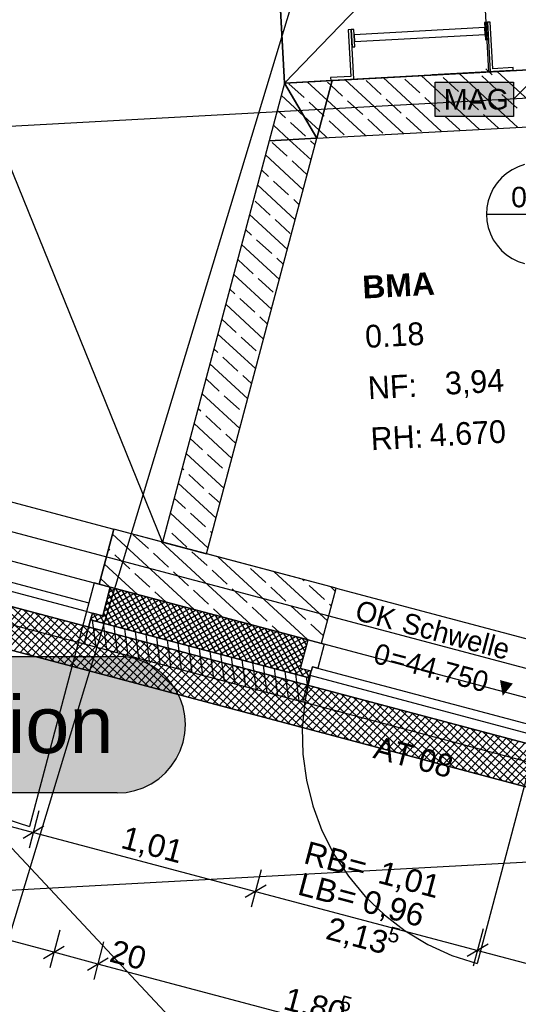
# Model space of a CAD drawing. Extents: x 199 to 1388, y 138 to 979.
# Tile 10 of 155: x 494 to 538, y 309 to 396. Entities that reach past the tile are written whole.
import ezdxf
from ezdxf.lldxf.tags import DXFTag

# ---------------------------------------------------------------- set-up
doc = ezdxf.new("R2010")
doc.units = 0
doc.layers.get('0').update_dxf_attribs({"lineweight": 25})
for name, color, linetype, lineweight, true_color in [('01AFU Allgemein Bemaßung-A07ET47HDI', 7, 'Continuous', 25, 0x848484), ('20 Außenwände-A07ET47EDI', 7, 'Continuous', 25, 0x848484), ('20 Bodenaufbau - Gefällelinien', 7, 'Continuous', 25, 0x848484), ('20 Dach Stb-Decke-A07ET47IDI', 7, 'Continuous', 25, 0x848484), ('20 Dachleiter', 7, 'Continuous', 25, 0x848484), ('20 Höhen Schwellen', 7, 'Continuous', 25, 0x848484), ('20 Innenwände-A07ET47KDI', 7, 'Continuous', 25, 0x848484), ('20 Räume Innen', 7, 'Continuous', 25, 0x848484), ('70 Bodenabläufe+Rinnen', 7, 'Continuous', 25, 0x848484), ('A-0', 7, 'Continuous', 25, 0x848484), ('UPO_Loop2', 140, 'Continuous', 30, 0x00bfff)]:
    doc.layers.add(name, color=color, linetype=linetype, lineweight=lineweight, true_color=true_color)
for name, color, linetype, lineweight in [('02 Raster Gebäude-A07ET47NDI', 7, 'Continuous', 25), ('H_Mass', 7, 'Continuous', 25), ('H_Text', 7, 'Continuous', 25)]:
    doc.layers.add(name, color=color, linetype=linetype, lineweight=lineweight)
doc.layers.add('H_Raum', color=1, linetype='Continuous', lineweight=25, true_color=0xff0000, plot=False)
doc.styles.get("Standard").update_dxf_attribs({"font": 'arial.ttf'})
tags = doc.linetypes.add('Raster-A07ET47ODI', pattern=[0.2, 0.1, -0.05, 0, -0.05]).pattern_tags.tags
tags[10:11] = [DXFTag(74, 4), DXFTag(75, 0), DXFTag(340, '0'), DXFTag(46, 1.0), DXFTag(50, 0.0), DXFTag(44, 0.0), DXFTag(45, 0.0)]
tags[8:9] = [DXFTag(74, 4), DXFTag(75, 0), DXFTag(340, '0'), DXFTag(46, 1.0), DXFTag(50, 0.0), DXFTag(44, 0.0), DXFTag(45, 0.0)]
tags[6:7] = [DXFTag(74, 4), DXFTag(75, 0), DXFTag(340, '0'), DXFTag(46, 1.0), DXFTag(50, 0.0), DXFTag(44, 0.0), DXFTag(45, 0.0)]
tags[4:5] = [DXFTag(74, 4), DXFTag(75, 0), DXFTag(340, '0'), DXFTag(46, 1.0), DXFTag(50, 0.0), DXFTag(44, 0.0), DXFTag(45, 0.0)]
tags = doc.linetypes.add('Öffnungslinie Tür Fenster-A07ET47JDI', pattern=[0.115, 0.075, -0.04]).pattern_tags.tags
tags[6:7] = [DXFTag(74, 4), DXFTag(75, 0), DXFTag(340, '0'), DXFTag(46, 1.0), DXFTag(50, 0.0), DXFTag(44, 0.0), DXFTag(45, 0.0)]
tags[4:5] = [DXFTag(74, 4), DXFTag(75, 0), DXFTag(340, '0'), DXFTag(46, 1.0), DXFTag(50, 0.0), DXFTag(44, 0.0), DXFTag(45, 0.0)]

# ---------------------------------------------------------------- blocks, each defined once
blk = doc.blocks.new('Referenz-A07ET47ZDI', base_point=(226.995, 158.1))
at = {"layer": '01AFU Allgemein Bemaßung-A07ET47HDI'}
for p, q in [((466.007, 332.25), (495.195, 324.501)), ((496.986, 313.963), (450.385, 326.335)), ((494.835, 323.142), (495.709, 326.434)), ((496.113, 325.033), (494.278, 323.969)), ((495.195, 324.501), (514.718, 319.318)), ((514.357, 317.959), (515.231, 321.251)), ((515.636, 319.85), (513.801, 318.785)), ((514.718, 319.318), (534.242, 314.135)), ((497.499, 315.896), (496.625, 312.604)), ((533.881, 312.775), (534.755, 316.068)), ((501.365, 314.87), (500.491, 311.578)), ((496.068, 313.431), (497.903, 314.496)), ((535.159, 314.667), (533.325, 313.602)), ((534.242, 314.135), (546.807, 310.799)), ((500.852, 312.937), (496.986, 313.963)), ((499.935, 312.405), (501.769, 313.469)), ((535.741, 303.674), (500.852, 312.937))]:
    blk.add_line(p, q, dxfattribs=at)
at = {"layer": '02 Raster Gebäude-A07ET47NDI', "linetype": 'Raster-A07ET47ODI', "ltscale": 56.250004}
for p, q in [((485.302, 289.756), (645.908, 819.451)), ((268.905, 562.647), (551.626, 260.835)), ((1013.184, 414.973), (326.933, 377.408)), ((322.804, 396.183), (768.12, 277.957)), ((1013.211, 347.869), (329.65, 310.451))]:
    blk.add_line(p, q, dxfattribs=at)
at = {"layer": '20 Außenwände-A07ET47EDI'}
for p, q in [((473.075, 358.875), (502.264, 351.126)), ((500.981, 346.293), (502.264, 351.126)), ((509.323, 344.078), (502.149, 350.693)), ((506.55, 349.988), (502.264, 351.126)), ((505.296, 349.424), (503.972, 350.644)), ((481.189, 349.685), (500.074, 344.671)), ((514.295, 342.758), (506.416, 350.023)), ((470.348, 348.838), (499.653, 341.058)), ((499.869, 343.898), (480.983, 348.912)), ((501.904, 349.287), (501.801, 349.382)), ((503.669, 347.66), (502.345, 348.88)), ((507.06, 347.797), (505.737, 349.018)), ((510.451, 347.935), (509.128, 349.155)), ((521.787, 345.942), (510.416, 348.961)), ((519.267, 341.438), (511.388, 348.703)), ((504.351, 345.398), (501.453, 348.071)), ((505.433, 346.033), (504.11, 347.253)), ((508.824, 346.17), (507.501, 347.391)), ((512.216, 346.308), (510.892, 347.528)), ((515.607, 346.445), (514.284, 347.666)), ((521.027, 343.08), (516.36, 347.383)), ((500.536, 346.411), (500.074, 344.671)), ((501.947, 346.036), (500.536, 346.411)), ((501.947, 346.036), (500.981, 346.293)), ((501.865, 346.058), (501.105, 346.759)), ((501.28, 343.523), (501.947, 346.036)), ((504.174, 342.134), (501.935, 345.991)), ((501.947, 346.036), (519.344, 341.418)), ((517.371, 344.818), (516.048, 346.039)), ((518.998, 346.583), (518.846, 346.723)), ((520.763, 344.956), (519.439, 346.176)), ((521.723, 345.703), (521.332, 346.063)), ((500.653, 343.069), (504.567, 345.341)), ((501.199, 342.924), (505.113, 345.196)), ((501.397, 343.964), (504.02, 345.486)), ((501.542, 344.511), (503.473, 345.631)), ((501.688, 345.058), (502.926, 345.776)), ((503.627, 342.28), (501.79, 345.444)), ((501.833, 345.604), (502.38, 345.922)), ((504.72, 341.989), (502.449, 345.903)), ((505.267, 341.844), (502.995, 345.758)), ((505.814, 341.699), (503.542, 345.613)), ((506.361, 341.554), (504.089, 345.468)), ((506.907, 341.409), (504.636, 345.323)), ((507.454, 341.264), (505.182, 345.178)), ((506.837, 344.738), (505.874, 345.626)), ((510.589, 344.543), (509.265, 345.764)), ((513.98, 344.681), (512.657, 345.901)), ((520.504, 341.11), (521.787, 345.942)), ((521.787, 345.942), (541.31, 340.759)), ((500.074, 344.671), (499.869, 343.898)), ((502.533, 342.57), (501.5, 344.351)), ((503.08, 342.425), (501.645, 344.897)), ((501.746, 342.779), (505.66, 345.051)), ((502.293, 342.634), (506.207, 344.906)), ((502.84, 342.489), (506.754, 344.76)), ((503.386, 342.344), (507.3, 344.615)), ((503.933, 342.198), (507.847, 344.47)), ((504.48, 342.053), (508.394, 344.325)), ((508.001, 341.118), (505.729, 345.032)), ((508.548, 340.973), (506.276, 344.887)), ((509.094, 340.828), (506.823, 344.742)), ((509.641, 340.683), (507.369, 344.597)), ((510.188, 340.538), (507.916, 344.452)), ((510.735, 340.393), (508.463, 344.307)), ((515.744, 343.054), (514.421, 344.274)), ((519.136, 343.191), (517.812, 344.412)), ((521.375, 344.391), (521.204, 344.549)), ((499.869, 343.898), (494.855, 325.012)), ((499.869, 343.898), (501.28, 343.523)), ((500.218, 343.185), (500.372, 343.765)), ((500.248, 343.297), (500.84, 343.64)), ((500.372, 343.765), (501.28, 343.523)), ((500.893, 343.005), (500.467, 343.739)), ((501.44, 342.86), (501.014, 343.594)), ((501.987, 342.715), (501.355, 343.804)), ((505.027, 341.908), (508.94, 344.18)), ((505.573, 341.763), (509.487, 344.035)), ((506.12, 341.618), (510.034, 343.889)), ((506.667, 341.473), (510.581, 343.744)), ((507.213, 341.327), (511.127, 343.599)), ((507.76, 341.182), (511.674, 343.454)), ((511.281, 340.247), (509.01, 344.161)), ((511.828, 340.102), (509.556, 344.016)), ((512.375, 339.957), (510.103, 343.871)), ((512.922, 339.812), (510.65, 343.726)), ((511.809, 343.418), (511.03, 344.137)), ((513.468, 339.667), (511.197, 343.581)), ((514.015, 339.522), (511.743, 343.436)), ((499.653, 341.058), (500.218, 343.185)), ((500.218, 343.185), (519.431, 338.084)), ((500.346, 343.151), (500.252, 343.313)), ((500.7, 340.78), (500.397, 343.137)), ((501.639, 340.531), (501.337, 342.888)), ((502.579, 340.282), (502.276, 342.638)), ((508.307, 341.037), (512.221, 343.309)), ((508.854, 340.892), (512.768, 343.164)), ((509.4, 340.747), (513.314, 343.019)), ((509.947, 340.602), (513.861, 342.873)), ((510.494, 340.457), (514.408, 342.728)), ((511.041, 340.311), (514.955, 342.583)), ((514.562, 339.377), (512.29, 343.291)), ((515.109, 339.231), (512.837, 343.145)), ((515.655, 339.086), (513.384, 343)), ((516.202, 338.941), (513.93, 342.855)), ((516.749, 338.796), (514.477, 342.71)), ((517.295, 338.651), (515.024, 342.565)), ((516.781, 342.098), (516.186, 342.647)), ((520.679, 341.769), (519.577, 342.785)), ((503.518, 340.032), (503.216, 342.389)), ((504.458, 339.783), (504.155, 342.139)), ((505.397, 339.533), (505.094, 341.89)), ((511.587, 340.166), (515.501, 342.438)), ((512.134, 340.021), (516.048, 342.293)), ((512.681, 339.876), (516.595, 342.148)), ((513.228, 339.731), (517.142, 342.002)), ((513.774, 339.586), (517.688, 341.857)), ((514.321, 339.44), (518.235, 341.712)), ((517.842, 338.506), (515.57, 342.42)), ((518.389, 338.36), (516.117, 342.274)), ((518.936, 338.215), (516.664, 342.129)), ((518.778, 339.285), (517.211, 341.984)), ((518.923, 339.831), (517.757, 341.839)), ((519.068, 340.378), (518.304, 341.694)), ((499.653, 341.058), (518.867, 335.957)), ((499.761, 341.03), (499.723, 341.321)), ((506.337, 339.284), (506.034, 341.641)), ((507.276, 339.035), (506.973, 341.391)), ((508.216, 338.785), (507.913, 341.142)), ((509.155, 338.536), (508.852, 340.892)), ((514.868, 339.295), (518.782, 341.567)), ((515.415, 339.15), (519.329, 341.422)), ((515.961, 339.005), (519.203, 340.886)), ((518.677, 338.905), (519.344, 341.418)), ((519.213, 340.925), (518.851, 341.549)), ((519.344, 341.418), (520.504, 341.11)), ((519.344, 341.418), (520.755, 341.043)), ((520.755, 341.043), (520.19, 338.917)), ((510.094, 338.286), (509.792, 340.643)), ((511.034, 338.037), (510.731, 340.394)), ((511.973, 337.788), (511.671, 340.144)), ((516.508, 338.86), (519.058, 340.34)), ((512.913, 337.538), (512.61, 339.895)), ((513.852, 337.289), (513.549, 339.645)), ((514.792, 337.039), (514.489, 339.396)), ((515.731, 336.79), (515.428, 339.146)), ((517.055, 338.715), (518.912, 339.793)), ((517.602, 338.569), (518.767, 339.246)), ((516.67, 336.54), (516.368, 338.897)), ((517.61, 336.291), (517.307, 338.648)), ((518.148, 338.424), (518.882, 338.85)), ((518.549, 336.042), (518.247, 338.398)), ((519.605, 338.659), (518.677, 338.905)), ((519.585, 338.664), (518.677, 338.905)), ((518.695, 338.279), (519.429, 338.705)), ((519.502, 338.272), (519.033, 336.001)), ((519.445, 338.135), (519.057, 338.804)), ((519.242, 338.134), (519.482, 338.273)), ((519.431, 338.084), (519.585, 338.664)), ((519.502, 338.272), (519.707, 339.045)), ((539.49, 332.965), (519.502, 338.272)), ((519.707, 339.045), (519.605, 338.659)), ((519.707, 339.045), (539.695, 333.739)), ((520.19, 338.917), (519.707, 339.045)), ((518.867, 335.957), (519.431, 338.084)), ((519.272, 337.482), (519.186, 338.149)), ((519.033, 336.001), (518.822, 333.691)), ((518.867, 335.957), (538.893, 330.641)), ((518.822, 333.691), (518.871, 331.373)), ((539.49, 332.965), (534.183, 312.978)), ((518.871, 331.373), (519.179, 329.074)), ((519.179, 329.074), (519.742, 326.825)), ((519.742, 326.825), (520.554, 324.652)), ((492.772, 325.692), (494.855, 325.012)), ((520.554, 324.652), (521.604, 322.584)), ((521.604, 322.584), (522.879, 320.647)), ((522.879, 320.647), (524.362, 318.865)), ((524.362, 318.865), (526.036, 317.26)), ((526.036, 317.26), (527.879, 315.852)), ((527.879, 315.852), (529.868, 314.66)), ((529.868, 314.66), (531.979, 313.698)), ((531.979, 313.698), (534.183, 312.978))]:
    blk.add_line(p, q, dxfattribs=at)
at = {"layer": '20 Bodenaufbau - Gefällelinien'}
blk.add_line((517.259, 390.325), (513.439, 460.119), dxfattribs=at)
at = {"layer": '20 Bodenaufbau - Gefällelinien', "linetype": 'Öffnungslinie Tür Fenster-A07ET47JDI', "ltscale": 56.250004}
for p, q in [((551.488, 425.836), (517.259, 390.325)), ((506.55, 349.988), (487.139, 397.688))]:
    blk.add_line(p, q, dxfattribs=at)
at = {"layer": '20 Dach Stb-Decke-A07ET47IDI', "linetype": 'Öffnungslinie Tür Fenster-A07ET47JDI', "ltscale": 56.250004}
for p, q in [((515.947, 414.289), (517.259, 390.325)), ((517.259, 390.325), (541.223, 391.637)), ((457.28, 357.895), (591.439, 322.277))]:
    blk.add_line(p, q, dxfattribs=at)
at = {"layer": '20 Dachleiter'}
for p, q in [((535.096, 395.671), (534.842, 395.657)), ((534.842, 395.657), (534.925, 394.135)), ((535.349, 395.685), (535.096, 395.671)), ((535.179, 394.149), (535.096, 395.671)), ((535.096, 395.671), (535.334, 391.315)), ((535.574, 391.583), (535.349, 395.685)), ((523.114, 395.015), (522.86, 395.001)), ((522.86, 395.001), (523.085, 390.899)), ((523.367, 395.028), (523.114, 395.015)), ((523.352, 390.659), (523.114, 395.015)), ((523.114, 395.015), (523.197, 393.493)), ((523.451, 393.507), (523.367, 395.028)), ((534.867, 395.196), (523.392, 394.567)), ((523.392, 394.567), (523.425, 393.968)), ((523.425, 393.968), (534.9, 394.596)), ((534.9, 394.596), (534.867, 395.196)), ((534.925, 394.135), (535.179, 394.149)), ((523.197, 393.493), (523.451, 393.507)), ((535.334, 391.315), (537.363, 391.426)), ((537.349, 391.68), (535.574, 391.583)), ((537.363, 391.426), (537.349, 391.68)), ((523.085, 390.899), (521.309, 390.802)), ((521.309, 390.802), (521.323, 390.548)), ((521.323, 390.548), (523.352, 390.659))]:
    blk.add_line(p, q, dxfattribs=at)
at = {"layer": '20 Innenwände-A07ET47KDI'}
for p, q in [((648.063, 397.49), (517.259, 390.325)), ((534.39, 386.256), (529.263, 390.983)), ((537.732, 386.439), (532.605, 391.166)), ((541.073, 386.622), (535.947, 391.349)), ((517.259, 390.325), (515.91, 385.244)), ((518.976, 389.043), (517.652, 390.263)), ((520.996, 388.812), (519.238, 390.434)), ((521.344, 390.124), (521.044, 390.401)), ((522.367, 389.181), (521.344, 390.124)), ((527.706, 385.89), (522.58, 390.617)), ((525.758, 389.318), (524.435, 390.538)), ((531.048, 386.073), (525.922, 390.8)), ((529.15, 389.456), (527.826, 390.676)), ((532.541, 389.593), (531.218, 390.813)), ((535.932, 389.73), (534.609, 390.951)), ((518.967, 387.419), (516.975, 389.256)), ((537.697, 388.104), (536.373, 389.324)), ((520.648, 387.501), (519.417, 388.636)), ((524.364, 385.707), (520.996, 388.812)), ((524.131, 387.554), (522.808, 388.774)), ((527.523, 387.691), (526.199, 388.911)), ((530.914, 387.829), (529.591, 389.049)), ((534.305, 387.966), (532.982, 389.186)), ((517.349, 387.279), (516.627, 387.944)), ((520.11, 385.474), (558.008, 387.55)), ((520.74, 387.416), (520.648, 387.501)), ((536.061, 386.348), (534.746, 387.559)), ((517.68, 385.341), (516.279, 386.633)), ((519.113, 385.652), (517.79, 386.872)), ((520.3, 386.19), (518.967, 387.419)), ((522.504, 385.789), (521.181, 387.009)), ((525.896, 385.927), (524.572, 387.147)), ((529.287, 386.064), (527.964, 387.284)), ((532.678, 386.202), (531.355, 387.422)), ((521.022, 385.524), (520.3, 386.19)), ((515.91, 385.244), (506.55, 349.988)), ((510.416, 348.961), (520.11, 385.474)), ((517.486, 383.887), (516.163, 385.108)), ((519.603, 383.567), (517.68, 385.341)), ((519.952, 384.879), (519.554, 385.245)), ((518.907, 380.945), (515.583, 384.01)), ((519.251, 382.26), (517.927, 383.481)), ((515.859, 382.123), (515.234, 382.699)), ((517.624, 380.496), (516.3, 381.716)), ((518.211, 378.322), (514.886, 381.388)), ((515.997, 378.732), (514.673, 379.952)), ((518.559, 379.634), (518.065, 380.089)), ((517.515, 375.7), (514.19, 378.765)), ((517.761, 377.105), (516.438, 378.325)), ((514.37, 376.967), (513.842, 377.454)), ((516.134, 375.34), (514.811, 376.561)), ((516.818, 373.077), (513.494, 376.143)), ((514.507, 373.576), (513.184, 374.796)), ((517.167, 374.388), (516.575, 374.934)), ((516.122, 370.455), (512.797, 373.52)), ((516.272, 371.949), (514.948, 373.169)), ((512.88, 371.812), (512.449, 372.209)), ((514.645, 370.185), (513.321, 371.405)), ((515.426, 367.832), (512.101, 370.898)), ((513.018, 368.42), (511.753, 369.586)), ((515.774, 369.143), (515.086, 369.778)), ((514.73, 365.209), (511.405, 368.275)), ((514.782, 366.793), (513.459, 368.013)), ((511.391, 366.656), (511.057, 366.964)), ((513.155, 365.029), (511.832, 366.249)), ((514.033, 362.587), (510.709, 365.653)), ((511.528, 363.264), (510.361, 364.341)), ((514.381, 363.898), (513.596, 364.622)), ((513.337, 359.964), (510.012, 363.03)), ((513.293, 361.638), (511.969, 362.858)), ((509.901, 361.5), (509.664, 361.719)), ((511.666, 359.873), (510.343, 361.093)), ((512.641, 357.342), (509.316, 360.407)), ((510.039, 358.109), (508.968, 359.096)), ((512.989, 358.653), (512.107, 359.466)), ((511.945, 354.719), (508.62, 357.785)), ((511.803, 356.482), (510.48, 357.702)), ((508.412, 356.344), (508.272, 356.474)), ((510.176, 354.717), (508.853, 355.938)), ((512.293, 356.031), (512.244, 356.075)), ((511.248, 352.097), (507.924, 355.162)), ((508.549, 352.953), (507.576, 353.851)), ((511.596, 353.408), (510.617, 354.311)), ((510.552, 349.474), (507.227, 352.54)), ((510.314, 351.326), (508.991, 352.546)), ((506.922, 351.189), (506.879, 351.228)), ((508.687, 349.562), (507.364, 350.782)), ((510.9, 350.785), (510.755, 350.919))]:
    blk.add_line(p, q, dxfattribs=at)
at = {"layer": '70 Bodenabläufe+Rinnen'}
for p, q in [((470.821, 350.286), (571.354, 323.595)), ((570.404, 320.019), (469.871, 346.71)), ((494.958, 340.05), (489.127, 345.426)), ((495.993, 339.775), (490.163, 345.151)), ((497.029, 339.5), (491.199, 344.876)), ((498.065, 339.225), (492.235, 344.601)), ((499.101, 338.95), (493.271, 344.326)), ((494.127, 344.098), (491.292, 341.023)), ((494.674, 343.953), (491.838, 340.878)), ((495.22, 343.808), (492.384, 340.733)), ((495.766, 343.663), (492.931, 340.588)), ((496.313, 343.518), (493.477, 340.443)), ((500.137, 338.675), (494.306, 344.051)), ((501.172, 338.4), (495.342, 343.776)), ((502.208, 338.125), (496.378, 343.501)), ((496.859, 343.373), (494.023, 340.298)), ((497.405, 343.228), (494.57, 340.152)), ((497.952, 343.083), (495.116, 340.007)), ((498.498, 342.938), (495.662, 339.862)), ((499.045, 342.793), (496.209, 339.717)), ((499.591, 342.648), (496.755, 339.572)), ((503.244, 337.85), (497.414, 343.226)), ((504.28, 337.575), (498.45, 342.951)), ((505.316, 337.3), (499.485, 342.676)), ((500.137, 342.503), (497.302, 339.427)), ((500.684, 342.357), (497.848, 339.282)), ((501.23, 342.212), (498.394, 339.137)), ((501.776, 342.067), (498.941, 338.992)), ((502.323, 341.922), (499.487, 338.847)), ((502.869, 341.777), (500.033, 338.702)), ((506.352, 337.025), (500.521, 342.401)), ((507.387, 336.75), (501.557, 342.126)), ((508.423, 336.475), (502.593, 341.851)), ((503.416, 341.632), (500.58, 338.557)), ((503.962, 341.487), (501.126, 338.412)), ((504.508, 341.342), (501.673, 338.267)), ((505.055, 341.197), (502.219, 338.122)), ((505.601, 341.052), (502.765, 337.977)), ((506.147, 340.907), (503.312, 337.832)), ((509.459, 336.2), (503.629, 341.576)), ((510.495, 335.925), (504.665, 341.301)), ((511.531, 335.65), (505.7, 341.026)), ((506.694, 340.762), (503.858, 337.687)), ((507.24, 340.617), (504.404, 337.541)), ((507.786, 340.472), (504.951, 337.396)), ((508.333, 340.327), (505.497, 337.251)), ((508.879, 340.182), (506.043, 337.106)), ((509.426, 340.037), (506.59, 336.961)), ((512.566, 335.375), (506.736, 340.751)), ((513.602, 335.1), (507.772, 340.476)), ((514.638, 334.825), (508.808, 340.201)), ((515.674, 334.55), (509.844, 339.926)), ((509.972, 339.892), (507.136, 336.816)), ((510.518, 339.746), (507.683, 336.671)), ((511.065, 339.601), (508.229, 336.526)), ((511.611, 339.456), (508.775, 336.381)), ((512.157, 339.311), (509.322, 336.236)), ((512.704, 339.166), (509.868, 336.091)), ((516.71, 334.275), (510.879, 339.651)), ((517.746, 334), (511.915, 339.376)), ((518.781, 333.725), (512.951, 339.101)), ((513.25, 339.021), (510.414, 335.946)), ((513.796, 338.876), (510.961, 335.801)), ((514.343, 338.731), (511.507, 335.656)), ((514.889, 338.586), (512.053, 335.511)), ((515.436, 338.441), (512.6, 335.366)), ((515.982, 338.296), (513.146, 335.221)), ((519.817, 333.45), (513.987, 338.826)), ((520.853, 333.175), (515.023, 338.551)), ((521.889, 332.9), (516.059, 338.276)), ((516.528, 338.151), (513.693, 335.076)), ((517.075, 338.006), (514.239, 334.931)), ((517.621, 337.861), (514.785, 334.785)), ((518.167, 337.716), (515.332, 334.64)), ((518.714, 337.571), (515.878, 334.495)), ((519.26, 337.426), (516.424, 334.35)), ((522.925, 332.625), (517.094, 338.001)), ((523.96, 332.35), (518.13, 337.726)), ((524.996, 332.075), (519.166, 337.451)), ((519.807, 337.281), (516.971, 334.205)), ((520.353, 337.136), (517.517, 334.06)), ((520.899, 336.99), (518.064, 333.915)), ((521.446, 336.845), (518.61, 333.77)), ((521.992, 336.7), (519.156, 333.625)), ((522.538, 336.555), (519.703, 333.48)), ((526.032, 331.8), (520.202, 337.176)), ((527.068, 331.525), (521.238, 336.901)), ((528.104, 331.25), (522.273, 336.626)), ((523.085, 336.41), (520.249, 333.335)), ((523.631, 336.265), (520.795, 333.19)), ((524.177, 336.12), (521.342, 333.045)), ((524.724, 335.975), (521.888, 332.9)), ((525.27, 335.83), (522.434, 332.755)), ((525.817, 335.685), (522.981, 332.61)), ((529.14, 330.975), (523.309, 336.351)), ((530.175, 330.7), (524.345, 336.076)), ((531.211, 330.425), (525.381, 335.801)), ((526.363, 335.54), (523.527, 332.465)), ((526.909, 335.395), (524.074, 332.32)), ((527.456, 335.25), (524.62, 332.174)), ((528.002, 335.105), (525.166, 332.029)), ((528.548, 334.96), (525.713, 331.884)), ((529.095, 334.815), (526.259, 331.739)), ((532.247, 330.15), (526.417, 335.526)), ((533.283, 329.875), (527.453, 335.251)), ((534.319, 329.6), (528.488, 334.976)), ((529.641, 334.67), (526.805, 331.594)), ((530.187, 334.525), (527.352, 331.449)), ((530.734, 334.379), (527.898, 331.304)), ((531.28, 334.234), (528.444, 331.159)), ((531.827, 334.089), (528.991, 331.014)), ((535.355, 329.325), (529.524, 334.701)), ((532.373, 333.944), (529.537, 330.869)), ((536.39, 329.05), (530.56, 334.426)), ((537.426, 328.775), (531.596, 334.151)), ((538.462, 328.5), (532.632, 333.876)), ((532.919, 333.799), (530.084, 330.724)), ((533.466, 333.654), (530.63, 330.579)), ((534.012, 333.509), (531.176, 330.434)), ((534.558, 333.364), (531.723, 330.289)), ((535.105, 333.219), (532.269, 330.144)), ((535.651, 333.074), (532.815, 329.999)), ((539.498, 328.225), (533.667, 333.601)), ((540.534, 327.95), (534.703, 333.326)), ((541.569, 327.675), (535.739, 333.051)), ((536.197, 332.929), (533.362, 329.854)), ((536.744, 332.784), (533.908, 329.709)), ((537.29, 332.639), (534.455, 329.564)), ((537.837, 332.494), (535.001, 329.418)), ((538.383, 332.349), (535.547, 329.273)), ((538.929, 332.204), (536.094, 329.128)), ((542.605, 327.4), (536.775, 332.776)), ((539.476, 332.059), (536.64, 328.983)), ((540.022, 331.914), (537.186, 328.838)), ((540.568, 331.769), (537.733, 328.693))]:
    blk.add_line(p, q, dxfattribs=at)
at = {"layer": 'A-0', "linetype": 'Continuous', "ltscale": 312.5}
for p, q in [((648.063, 397.49), (521.459, 390.555)), ((520.11, 385.474), (648.336, 392.497)), ((517.259, 390.325), (515.91, 385.244)), ((521.459, 390.555), (517.259, 390.325)), ((517.259, 390.325), (520.11, 385.474)), ((520.11, 385.474), (517.259, 390.325)), ((520.11, 385.474), (521.459, 390.555)), ((521.459, 390.555), (520.11, 385.474)), ((515.91, 385.244), (506.55, 349.988)), ((510.416, 348.961), (520.11, 385.474)), ((520.11, 385.474), (515.91, 385.244)), ((515.91, 385.244), (520.11, 385.474)), ((502.264, 351.126), (500.981, 346.293)), ((521.787, 345.942), (502.264, 351.126)), ((571.354, 323.595), (470.821, 350.286)), ((506.55, 349.988), (510.416, 348.961)), ((469.871, 346.71), (570.404, 320.019)), ((500.981, 346.293), (501.947, 346.036)), ((501.947, 346.036), (501.28, 343.523)), ((519.344, 341.418), (501.947, 346.036)), ((501.947, 346.036), (519.344, 341.418)), ((520.504, 341.11), (521.787, 345.942)), ((500.372, 343.765), (500.218, 343.185)), ((501.28, 343.523), (500.372, 343.765)), ((500.218, 343.185), (499.653, 341.058)), ((500.218, 343.185), (519.431, 338.084)), ((519.431, 338.084), (500.218, 343.185)), ((499.653, 341.058), (518.867, 335.957)), ((518.677, 338.905), (519.344, 341.418)), ((519.344, 341.418), (520.504, 341.11)), ((519.585, 338.664), (518.677, 338.905)), ((519.431, 338.084), (519.585, 338.664)), ((518.867, 335.957), (519.431, 338.084))]:
    blk.add_line(p, q, dxfattribs=at)
at = {"layer": '01AFU Allgemein Bemaßung-A07ET47HDI', "linetype": 'ByBlock', "ltscale": 40.625, "attachment_point": 1, "rotation": 345.13163}
for s, insert, char_height in [('{\\fArial;1,01}', (503.284, 325.095), 2), ('{\\fArial;RB}', (519.353, 323.756), 2), ('{\\fArial;=}', (523.117, 322.757), 2), ('{\\fArial;1,01}', (525.871, 322.025), 2), ('{\\fArial;LB}', (518.817, 321.001), 2), ('{\\fArial;=}', (522.214, 320.099), 2), ('{\\fArial;0,96}', (524.489, 319.495), 2), ('{\\fArial;2,13}', (521.292, 317.104), 2), ('{\\fArial;5}', (526.569, 316.262), 1.32), ('{\\fArial;20}', (502.283, 315.109), 2), ('{\\fArial;1,80}', (517.559, 310.93), 2), ('{\\fArial;5}', (522.314, 310.226), 1.32)]:
    blk.add_mtext(s, dxfattribs=dict(at, insert=insert, char_height=char_height))
at = {"layer": '20 Außenwände-A07ET47EDI', "linetype": 'Continuous', "ltscale": 56.250004, "char_height": 2, "attachment_point": 1, "rotation": 345.13163}
for s, insert in [('{\\fCentury Gothic;AT}', (525.473, 332.993)), ('{\\fCentury Gothic;08}', (529.374, 331.957))]:
    blk.add_mtext(s, dxfattribs=dict(at, insert=insert))
at = {"layer": '20 Höhen Schwellen', "attachment_point": 1, "rotation": 345.14163}
for s, insert, char_height in [('{\\fCentury Gothic;OK}', (523.814, 344.94), 1.8), ('{\\fCentury Gothic;Schwelle}', (527.916, 343.852), 1.8), ('{\\fCentury Gothic;0}', (525.425, 341.153), 1.8), ('{\\fCentury Gothic;=}', (526.832, 340.779), 1.8), ('{\\fCentury Gothic;44.750}', (528.232, 340.408), 1.8), ('{\\fCentury Gothic;▼}', (535.871, 338.226), 1.5)]:
    blk.add_mtext(s, dxfattribs=dict(at, insert=insert, char_height=char_height))
at = {"layer": '20 Räume Innen', "linetype": 'Continuous', "ltscale": 40.625, "char_height": 2, "attachment_point": 1, "rotation": 3.1332}
for s, insert in [('{\\fArial|b1|i0;BMA}', (524.05, 373.386)), ('{\\fCentury Gothic;0.18}', (524.288, 369.049)), ('{\\fCentury Gothic;3,94}', (531.304, 364.939)), ('{\\fCentury Gothic;NF:}', (524.535, 364.538)), ('{\\fCentury Gothic;4.670}', (529.976, 360.375)), ('{\\fCentury Gothic;RH:}', (524.78, 360.059))]:
    blk.add_mtext(s, dxfattribs=dict(at, insert=insert))
blk = doc.blocks.new('Maß-A07ET48NDI', base_point=(528.761, 391.036))
at = {"color": 0, "linetype": 'ByBlock', "lineweight": -2, "ltscale": 0.25}
for p, q in [((535.75, 418.373), (528.761, 417.991)), ((533.474, 418.514), (534.032, 418.014)), ((535.229, 391.31), (533.753, 418.264)), ((537.226, 391.419), (530.236, 391.036)), ((534.949, 391.56), (535.508, 391.059))]:
    blk.add_line(p, q, dxfattribs=at)
at = {"color": 0, "linetype": 'ByBlock', "lineweight": -2, "ltscale": 0.25, "insert": (536.745, 407.514), "char_height": 1.8, "attachment_point": 1, "rotation": 273.1332}
blk.add_mtext('{\\fArial;1350}', dxfattribs=at)

msp = doc.modelspace()

# ---------------------------------------------------------------- linework, layer by layer
at = {"layer": 'H_Raum'}
for p, q in [((536.771, 382.378), (536.328, 381.99)), ((537.26, 382.705), (536.771, 382.378)), ((537.788, 382.966), (537.26, 382.705)), ((538.346, 383.155), (537.788, 382.966)), ((535.94, 381.548), (535.613, 381.058)), ((536.328, 381.99), (535.94, 381.548)), ((535.613, 381.058), (535.353, 380.53)), ((535.164, 379.973), (535.049, 379.396)), ((535.353, 380.53), (535.164, 379.973)), ((535.049, 379.396), (535.01, 378.808)), ((535.01, 378.808), (544.01, 378.808)), ((535.01, 378.808), (535.049, 378.221)), ((535.049, 378.221), (535.164, 377.643)), ((535.164, 377.643), (535.353, 377.086)), ((535.353, 377.086), (535.613, 376.558)), ((535.613, 376.558), (535.94, 376.069)), ((535.94, 376.069), (536.328, 375.626)), ((536.328, 375.626), (536.771, 375.238)), ((536.771, 375.238), (537.26, 374.911)), ((537.26, 374.911), (537.788, 374.651)), ((537.788, 374.651), (538.346, 374.462))]:
    msp.add_line(p, q, dxfattribs=at)
at = {"layer": 'H_Text'}
for p, q in [((537.394, 388.898), (543.471, 394.975)), ((530.507, 390.398), (537.394, 390.398)), ((530.507, 387.398), (530.507, 390.398)), ((537.394, 390.398), (537.394, 387.398)), ((537.394, 387.398), (530.507, 387.398)), ((415.472, 339.964), (502.552, 339.964)), ((503.335, 339.913), (502.552, 339.964)), ((504.105, 339.76), (503.335, 339.913)), ((504.848, 339.507), (504.105, 339.76)), ((505.552, 339.16), (504.848, 339.507)), ((506.205, 338.724), (505.552, 339.16)), ((506.795, 338.207), (506.205, 338.724)), ((507.312, 337.617), (506.795, 338.207)), ((507.748, 336.964), (507.312, 337.617)), ((508.095, 336.26), (507.748, 336.964)), ((508.348, 335.517), (508.095, 336.26)), ((508.501, 334.747), (508.348, 335.517)), ((508.552, 333.964), (508.501, 334.747)), ((508.501, 333.181), (508.552, 333.964)), ((508.348, 332.411), (508.501, 333.181)), ((508.095, 331.668), (508.348, 332.411)), ((507.748, 330.964), (508.095, 331.668)), ((507.312, 330.312), (507.748, 330.964)), ((506.205, 329.204), (506.795, 329.722)), ((506.795, 329.722), (507.312, 330.312)), ((504.848, 328.421), (505.552, 328.768)), ((505.552, 328.768), (506.205, 329.204)), ((502.552, 327.964), (415.472, 327.964)), ((502.552, 327.964), (503.335, 328.016)), ((503.335, 328.016), (504.105, 328.169)), ((504.105, 328.169), (504.848, 328.421))]:
    msp.add_line(p, q, dxfattribs=at)
at = {"layer": 'H_Text', "color": 7, "true_color": 0xffffff}
for points in [[(530.507, 387.398), (537.394, 387.398), (530.507, 390.398)], [(537.394, 387.398), (530.507, 390.398), (537.394, 390.398)], [(414.43, 339.873), (503.594, 339.873), (414.776, 339.924)], [(414.776, 339.924), (503.249, 339.924), (415.123, 339.954)], [(503.594, 339.873), (414.776, 339.924), (503.249, 339.924)], [(415.123, 339.954), (502.901, 339.954), (415.472, 339.964)], [(503.249, 339.924), (415.123, 339.954), (502.901, 339.954)], [(502.901, 339.954), (415.472, 339.964), (502.552, 339.964)], [(412.175, 338.977), (505.849, 338.977), (412.472, 339.16)], [(412.472, 339.16), (505.552, 339.16), (412.779, 339.326)], [(505.849, 338.977), (412.472, 339.16), (505.552, 339.16)], [(412.779, 339.326), (505.245, 339.326), (413.096, 339.473)], [(505.552, 339.16), (412.779, 339.326), (505.245, 339.326)], [(413.096, 339.473), (504.929, 339.473), (413.42, 339.602)], [(505.245, 339.326), (413.096, 339.473), (504.929, 339.473)], [(413.42, 339.602), (504.604, 339.602), (413.751, 339.712)], [(504.929, 339.473), (413.42, 339.602), (504.604, 339.602)], [(413.751, 339.712), (504.273, 339.712), (414.088, 339.802)], [(504.604, 339.602), (413.751, 339.712), (504.273, 339.712)], [(414.088, 339.802), (503.936, 339.802), (414.43, 339.873)], [(504.273, 339.712), (414.088, 339.802), (503.936, 339.802)], [(503.936, 339.802), (414.43, 339.873), (503.594, 339.873)], [(411.108, 338.082), (506.916, 338.082), (411.355, 338.328)], [(411.355, 338.328), (506.67, 338.328), (411.615, 338.56)], [(506.916, 338.082), (411.355, 338.328), (506.67, 338.328)], [(411.615, 338.56), (506.409, 338.56), (411.889, 338.777)], [(506.67, 338.328), (411.615, 338.56), (506.409, 338.56)], [(411.889, 338.777), (506.135, 338.777), (412.175, 338.977)], [(506.409, 338.56), (411.889, 338.777), (506.135, 338.777)], [(506.135, 338.777), (412.175, 338.977), (505.849, 338.977)], [(410.459, 337.261), (507.565, 337.261), (410.659, 337.547)], [(410.659, 337.547), (507.365, 337.547), (410.876, 337.821)], [(507.565, 337.261), (410.659, 337.547), (507.365, 337.547)], [(410.876, 337.821), (507.148, 337.821), (411.108, 338.082)], [(507.365, 337.547), (410.876, 337.821), (507.148, 337.821)], [(507.148, 337.821), (411.108, 338.082), (506.916, 338.082)], [(409.963, 336.341), (508.061, 336.341), (410.11, 336.657)], [(410.11, 336.657), (507.914, 336.657), (410.276, 336.964)], [(508.061, 336.341), (410.11, 336.657), (507.914, 336.657)], [(410.11, 336.657), (507.914, 336.657), (410.11, 336.657)], [(507.914, 336.657), (410.11, 336.657), (507.914, 336.657)], [(410.276, 336.964), (507.748, 336.964), (410.459, 337.261)], [(507.914, 336.657), (410.276, 336.964), (507.748, 336.964)], [(410.276, 336.964), (507.748, 336.964), (410.276, 336.964)], [(507.748, 336.964), (410.276, 336.964), (507.748, 336.964)], [(507.748, 336.964), (410.459, 337.261), (507.565, 337.261)], [(409.634, 335.348), (508.39, 335.348), (409.724, 335.685)], [(409.724, 335.685), (508.3, 335.685), (409.834, 336.016)], [(508.39, 335.348), (409.724, 335.685), (508.3, 335.685)], [(409.834, 336.016), (508.19, 336.016), (409.963, 336.341)], [(508.3, 335.685), (409.834, 336.016), (508.19, 336.016)], [(409.834, 336.016), (508.19, 336.016), (409.834, 336.016)], [(508.19, 336.016), (409.834, 336.016), (508.19, 336.016)], [(508.19, 336.016), (409.963, 336.341), (508.061, 336.341)], [(409.513, 334.661), (508.512, 334.661), (409.563, 335.006)], [(409.563, 335.006), (508.461, 335.006), (409.634, 335.348)], [(508.512, 334.661), (409.563, 335.006), (508.461, 335.006)], [(508.461, 335.006), (409.634, 335.348), (508.39, 335.348)], [(409.634, 335.348), (508.39, 335.348), (409.634, 335.348)], [(508.39, 335.348), (409.634, 335.348), (508.39, 335.348)], [(409.472, 333.964), (508.552, 333.964), (409.482, 334.313)], [(409.482, 333.615), (508.542, 333.615), (409.472, 333.964)], [(508.542, 333.615), (409.472, 333.964), (508.552, 333.964)], [(409.482, 334.313), (508.542, 334.313), (409.513, 334.661)], [(508.552, 333.964), (409.482, 334.313), (508.542, 334.313)], [(508.542, 334.313), (409.513, 334.661), (508.512, 334.661)], [(409.513, 333.268), (508.512, 333.268), (409.482, 333.615)], [(508.512, 333.268), (409.482, 333.615), (508.542, 333.615)], [(409.482, 333.615), (508.542, 333.615), (409.482, 333.615)], [(508.542, 333.615), (409.482, 333.615), (508.542, 333.615)], [(409.563, 332.922), (508.461, 332.922), (409.513, 333.268)], [(508.461, 332.922), (409.513, 333.268), (508.512, 333.268)], [(409.513, 333.268), (508.512, 333.268), (409.513, 333.268)], [(508.512, 333.268), (409.513, 333.268), (508.512, 333.268)], [(409.634, 332.58), (508.39, 332.58), (409.563, 332.922)], [(508.39, 332.58), (409.563, 332.922), (508.461, 332.922)], [(409.563, 332.922), (508.461, 332.922), (409.563, 332.922)], [(508.461, 332.922), (409.563, 332.922), (508.461, 332.922)], [(409.724, 332.243), (508.3, 332.243), (409.634, 332.58)], [(508.3, 332.243), (409.634, 332.58), (508.39, 332.58)], [(409.634, 332.58), (508.39, 332.58), (409.634, 332.58)], [(508.39, 332.58), (409.634, 332.58), (508.39, 332.58)], [(409.834, 331.912), (508.19, 331.912), (409.724, 332.243)], [(508.19, 331.912), (409.724, 332.243), (508.3, 332.243)], [(409.724, 332.243), (508.3, 332.243), (409.724, 332.243)], [(508.3, 332.243), (409.724, 332.243), (508.3, 332.243)], [(409.963, 331.588), (508.061, 331.588), (409.834, 331.912)], [(508.061, 331.588), (409.834, 331.912), (508.19, 331.912)], [(410.11, 331.271), (507.914, 331.271), (409.963, 331.588)], [(507.914, 331.271), (409.963, 331.588), (508.061, 331.588)], [(410.276, 330.964), (507.748, 330.964), (410.11, 331.271)], [(507.748, 330.964), (410.11, 331.271), (507.914, 331.271)], [(410.459, 330.667), (507.565, 330.667), (410.276, 330.964)], [(507.565, 330.667), (410.276, 330.964), (507.748, 330.964)], [(410.659, 330.381), (507.365, 330.381), (410.459, 330.667)], [(507.365, 330.381), (410.459, 330.667), (507.565, 330.667)], [(410.876, 330.107), (507.148, 330.107), (410.659, 330.381)], [(507.148, 330.107), (410.659, 330.381), (507.365, 330.381)], [(411.108, 329.847), (506.916, 329.847), (410.876, 330.107)], [(506.916, 329.847), (410.876, 330.107), (507.148, 330.107)], [(410.876, 330.107), (507.148, 330.107), (410.876, 330.107)], [(507.148, 330.107), (410.876, 330.107), (507.148, 330.107)], [(411.355, 329.6), (506.67, 329.6), (411.108, 329.847)], [(506.67, 329.6), (411.108, 329.847), (506.916, 329.847)], [(411.615, 329.368), (506.409, 329.368), (411.355, 329.6)], [(506.409, 329.368), (411.355, 329.6), (506.67, 329.6)], [(411.889, 329.151), (506.135, 329.151), (411.615, 329.368)], [(506.135, 329.151), (411.615, 329.368), (506.409, 329.368)], [(411.615, 329.368), (506.409, 329.368), (411.615, 329.368)], [(506.409, 329.368), (411.615, 329.368), (506.409, 329.368)], [(412.175, 328.951), (505.849, 328.951), (411.889, 329.151)], [(505.849, 328.951), (411.889, 329.151), (506.135, 329.151)], [(412.472, 328.768), (505.552, 328.768), (412.175, 328.951)], [(505.552, 328.768), (412.175, 328.951), (505.849, 328.951)], [(412.779, 328.602), (505.245, 328.602), (412.472, 328.768)], [(505.245, 328.602), (412.472, 328.768), (505.552, 328.768)], [(413.096, 328.455), (504.929, 328.455), (412.779, 328.602)], [(504.929, 328.455), (412.779, 328.602), (505.245, 328.602)], [(413.42, 328.326), (504.604, 328.326), (413.096, 328.455)], [(504.604, 328.326), (413.096, 328.455), (504.929, 328.455)], [(413.751, 328.216), (504.273, 328.216), (413.42, 328.326)], [(504.273, 328.216), (413.42, 328.326), (504.604, 328.326)], [(414.088, 328.126), (503.936, 328.126), (413.751, 328.216)], [(503.936, 328.126), (413.751, 328.216), (504.273, 328.216)], [(414.43, 328.055), (503.594, 328.055), (414.088, 328.126)], [(503.594, 328.055), (414.088, 328.126), (503.936, 328.126)], [(414.776, 328.005), (503.249, 328.005), (414.43, 328.055)], [(503.249, 328.005), (414.43, 328.055), (503.594, 328.055)], [(415.123, 327.974), (502.901, 327.974), (414.776, 328.005)], [(502.901, 327.974), (414.776, 328.005), (503.249, 328.005)], [(415.472, 327.964), (502.552, 327.964), (415.123, 327.974)], [(502.552, 327.964), (415.123, 327.974), (502.901, 327.974)]]:
    msp.add_solid(points, dxfattribs=at)

# ---------------------------------------------------------------- block references
at = {"layer": 'H_Mass', "ltscale": 0.25}
msp.add_blockref('Maß-A07ET48NDI', (528.761, 391.036), dxfattribs=at)
at = {"layer": 'UPO_Loop2', "color": 219, "lineweight": 80, "ltscale": 4000.00006, "true_color": 0x642165}
msp.add_blockref('Referenz-A07ET47ZDI', (226.995, 158.1), dxfattribs=at)

# ---------------------------------------------------------------- texts
at = {"layer": 'H_Raum', "insert": (537.172, 381.208), "char_height": 1.8, "attachment_point": 1}
msp.add_mtext('{\\fArial;0.18}', dxfattribs=at)
at = {"layer": 'H_Text', "attachment_point": 1}
for s, insert, char_height in [('{\\fArial;MAG}', (531.259, 389.798), 1.8), ('{\\fArial;Fernwärmeübergabestation}', (416.832, 336.464), 5)]:
    msp.add_mtext(s, dxfattribs=dict(at, insert=insert, char_height=char_height))

doc.saveas('drawing.dxf')
